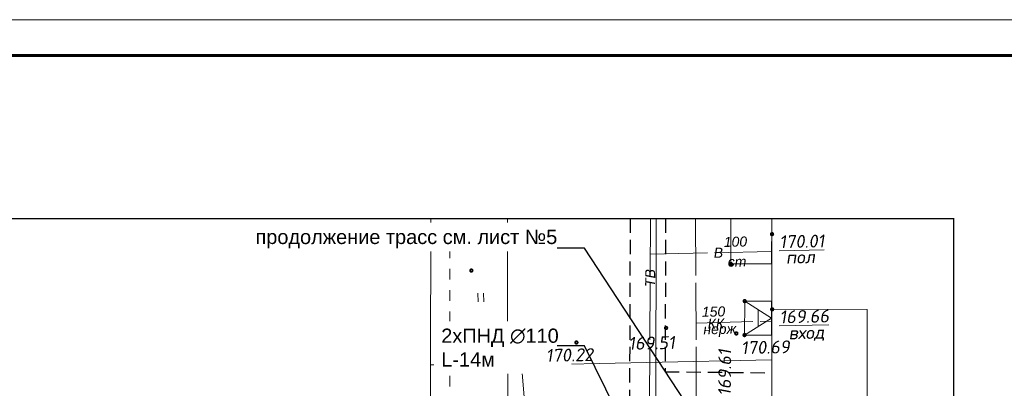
# Model space of a CAD drawing. Header units: millimetres. Extents: x 523209 to 536718, y -48289 to -47398.
# Tile 37 of 116: x 529435 to 529573, y -47746 to -47695. Entities that reach past the tile are written whole.
import ezdxf
from ezdxf import colors
from ezdxf.entities.mleader import LeaderData, LeaderLine
from ezdxf.enums import TextEntityAlignment as Align
from ezdxf.math import Vec2, Vec3

# ---------------------------------------------------------------- set-up
doc = ezdxf.new("R2010")
doc.units = ezdxf.units.MM
for name, pattern in [('LU023', [3, 2, -1]), ('LU024', [3, 1.5, -1.5]), ('LU197', [9, 8, -1])]:
    doc.linetypes.add(name, pattern=pattern)
for name, color, linetype, lineweight in [('ELEKTROSET_', 6, 'LU1191', 9), ('KANALIZACIA', 1, 'LU197', 13), ('OTMETKI', 7, 'Continuous', 13), ('TOPOGRAFIA', 7, 'Continuous', 13), ('WODOPROWOD', 150, 'LU197', 13), ('ZDANIA', 7, 'Continuous', 15), ('ВК-линия контур', 132, 'Continuous', 15), ('ВК-линия толстая', 30, 'Continuous', 60), ('ВК-Текст', 1, 'Continuous', 30), ('электрика', 1, 'Continuous', 40)]:
    doc.layers.add(name, color=color, linetype=linetype, lineweight=lineweight)
doc.layers.add('Проходные каналы', color=7, linetype='Continuous')
doc.styles.add('SIMPLEX_K', font='ariali.ttf')
doc.styles.get("Standard").update_dxf_attribs({"font": 'arial.ttf'})
doc.styles.add('Standard_k', font='simplex.shx', dxfattribs={"oblique": 10})
doc.styles.add('СГЕНЕРИР_СТИЛЬ_1', font='times.ttf')
doc.linetypes.add('LU1191', pattern='A,1,-2,0.29,[131,ltypeshp01.shx,S=1.3,R=180,X=0.923,Y=0.65],0.29,[131,ltypeshp01.shx,S=1.3,R=180,X=1.3,Y=0.65],5,[131,ltypeshp01.shx,S=1.3,R=0,X=-1.3,Y=-0.65],0.58,[131,ltypeshp01.shx,S=1.3,R=0,X=-1.3,Y=-0.65],-2,3', length=14.16)

# ---------------------------------------------------------------- blocks, each defined once
blk = doc.blocks.new('Pk_blok')
at = {"color": 0, "linetype": 'Continuous', "lineweight": 13, "const_width": 0.25}
blk.add_lwpolyline([(-0.175, 0, 1), (0.175, 0, 1)], format="xyb", close=True, dxfattribs=at)
blk = doc.blocks.new('U401t')
at = {"layer": 'TOPOGRAFIA'}
for p, q in [((-0.4, 0), (-0.4, 1.2)), ((0.4, 0), (0.4, 1.2))]:
    blk.add_line(p, q, dxfattribs=at)
blk = doc.blocks.new('*U71')
at = {"layer": 'ВК-линия контур', "color": 0}
blk.add_line((-420, 594), (0, 594), dxfattribs=at)
at = {"layer": 'ВК-линия толстая', "color": 0}
blk.add_lwpolyline([(-400, 5), (-400, 589), (-5, 589), (-5, 5)], close=True, dxfattribs=at)
at = {"layer": 'ВК-Текст', "color": 0, "ltscale": 0.5}
blk.add_attdef('ВЕРХНИЙ_ШИФР', text='', height=0.000005, rotation=90, dxfattribs=at).set_placement((-19, 589), align=Align.MIDDLE_CENTER)
at = {"layer": 'ВК-Текст', "color": 0}
blk.add_attdef('ЛИСТ_АЛ', text='', height=2.5, dxfattribs=at).set_placement((-10, 585.5), align=Align.MIDDLE_CENTER)
at = {"layer": 'ВК-Текст', "color": 0, "flags": 12}
blk.add_attdef('ФОРМАТ_ЛИСТА', (-42, 1.56), '', height=2.5, dxfattribs=at)
blk = doc.blocks.new('_None')

msp = doc.modelspace()

# ---------------------------------------------------------------- linework, layer by layer
at = {"linetype": 'ByBlock', "const_width": 0.2, "flags": 128}
msp.add_lwpolyline([(529408.83828, -48054.5521), (529566.02255, -48054.5521), (529566.02255, -47722.58174), (529408.83828, -47722.58174), (529408.83828, -48054.5521)], dxfattribs=at)
at = {"layer": 'ELEKTROSET_', "flags": 128}
for points in [[(529524.29569, -47722.58174), (529524.20057, -47773.93056), (529523.18605, -47872.4858), (529520.99349, -47996.05998), (529536.58256, -47995.63271)], [(529506.24251, -47743.10845), (529492.6507, -47743.07908)]]:
    msp.add_lwpolyline(points, dxfattribs=at)
msp.add_lwpolyline([(529408.83828, -48041.18264), (529478.41009, -48041.72563, 0.359703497), (529507.29496, -48019.50609), (529507.38115, -47997.94609), (529505.87687, -47932.88514), (529506.17649, -47831.49205), (529505.9736, -47749.84426), (529505.40531, -47743.1256), (529540.48215, -47742.40708)], format="xyb", dxfattribs=at)
at = {"layer": 'KANALIZACIA'}
msp.add_line((529529.87709, -47737.26142), (529540.52296, -47736.94813), dxfattribs=at)
at = {"layer": 'KANALIZACIA', "flags": 128}
msp.add_lwpolyline([(529529.82004, -47722.58174), (529529.96437, -47759.72217), (529523.21302, -47759.44112)], dxfattribs=at)
at = {"layer": 'TOPOGRAFIA', "linetype": 'LU024'}
msp.add_lwpolyline([(529495.39362, -47749.13106), (529495.37984, -47722.58174)], dxfattribs=at)
at = {"layer": 'TOPOGRAFIA', "lineweight": 13, "flags": 128}
msp.add_lwpolyline([(529503.94518, -47800.26951), (529503.48201, -47761.05639), (529503.47494, -47722.58174)], dxfattribs=at)
at = {"layer": 'TOPOGRAFIA'}
msp.add_lwpolyline([(529534.78021, -47722.58174), (529534.77624, -47728.94837), (529540.49054, -47728.95193), (529540.49451, -47722.58174)], dxfattribs=at)
at = {"layer": 'TOPOGRAFIA', "flags": 128}
for points in [[(529540.49451, -47722.58174), (529540.41918, -47843.43401), (529549.41881, -47843.42564)], [(529536.70881, -47734.15644), (529540.48581, -47736.54154), (529536.70584, -47738.92193)], [(529538.59731, -47735.34899), (529538.59583, -47737.73174)], [(529540.45704, -47782.6998), (529553.83703, -47782.70814), (529553.86657, -47735.31567), (529540.56082, -47735.30738)]]:
    msp.add_lwpolyline(points, dxfattribs=at)
at = {"layer": 'TOPOGRAFIA'}
msp.add_lwpolyline([(529536.70881, -47734.15644), (529540.4873, -47734.1588), (529540.48433, -47738.92429), (529536.70584, -47738.92193)], close=True, dxfattribs=at)
at = {"layer": 'WODOPROWOD'}
for p, q in [((529523.50942, -47722.58174), (529522.65085, -47871.68261)), ((529523.48062, -47727.58207), (529540.4866, -47727.20609))]:
    msp.add_line(p, q, dxfattribs=at)
at = {"layer": 'ZDANIA'}
msp.add_lwpolyline([(529408.83828, -47914.88319), (529492.27957, -47914.83989), (529492.69499, -47722.58174)], dxfattribs=at)
at = {"layer": 'Проходные каналы', "linetype": 'LU023'}
for p, q in [((529520.6497, -47722.58174), (529520.53206, -47757.60074)), ((529525.54162, -47744.05448), (529540.48103, -47744.2132))]:
    msp.add_line(p, q, dxfattribs=at)
at = {"layer": 'Проходные каналы', "linetype": 'LU023', "flags": 128}
msp.add_lwpolyline([(529525.63115, -47722.58174), (529525.54162, -47744.05448)], dxfattribs=at)

# ---------------------------------------------------------------- block references
msp.add_blockref('*U71', (529785.11413, -48288.68774))
at = {"layer": 'OTMETKI', "linetype": 'Continuous'}
for p, xscale, yscale, zscale, rotation in [((529540.54288, -47724.76343), 1.00000973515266, 1.00000973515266, 1.00000973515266, 1.173488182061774), ((529534.77624, -47728.94837), 1.000009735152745, 1.000009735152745, 1.000009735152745, 250.9950757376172), ((529498.39243, -47729.87335), 1.000009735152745, 1.000009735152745, 1.000009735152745, 250.9950757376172), ((529536.70881, -47734.15644), 1.000009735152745, 1.000009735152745, 1.000009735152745, 250.9950757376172), ((529540.56082, -47735.30738), 1.00000973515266, 1.00000973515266, 1.00000973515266, 1.173488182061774), ((529525.68915, -47737.92452), 1.00000973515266, 1.00000973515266, 1.00000973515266, 1.173488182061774), ((529535.53909, -47738.69496), 1.00000973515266, 1.00000973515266, 1.00000973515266, 1.173488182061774), ((529536.69246, -47738.92192), 1.000009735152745, 1.000009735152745, 1.000009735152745, 250.9950757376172), ((529513.12417, -47739.96429), 1.00000973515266, 1.00000973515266, 1.00000973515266, 1.173488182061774)]:
    msp.add_blockref('Pk_blok', p, dxfattribs=dict(at, xscale=xscale, yscale=yscale, zscale=zscale, rotation=rotation))
at = {"layer": 'TOPOGRAFIA', "xscale": 1.00000973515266, "yscale": 1.00000973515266, "zscale": 1.00000973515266, "rotation": 1.173488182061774}
msp.add_blockref('U401t', (529499.73446, -47734.25225), dxfattribs=at)

# ---------------------------------------------------------------- texts
at = {"layer": 'KANALIZACIA', "linetype": 'Continuous', "lineweight": 13, "style": 'SIMPLEX_K'}
for s, p in [('150', (529530.7289, -47736.36746)), ('нерж.', (529530.93138, -47738.8248))]:
    msp.add_text(s, height=1.400014, rotation=1.2665426, dxfattribs=at).set_placement(p)
msp.add_text('КК', height=1.400014, rotation=1.2665426, dxfattribs=at).set_placement((529532.67745, -47737.31513), align=Align.MIDDLE)
at = {"layer": 'OTMETKI', "style": 'Standard_k', "oblique": 10}
for s, rotation, p in [('%%u170.01', 1.1734882, (529541.54678, -47724.94291)), ('пол', 1.1734882, (529542.46575, -47727.11736)), ('%%u169.66', 1.1734882, (529541.56472, -47735.48686)), ('вход', 1.1734882, (529542.83577, -47737.72361)), ('169.51', 1.1734882, (529520.36648, -47739.19722)), ('170.69', 1.1734882, (529536.17771, -47739.80229)), ('170.22', 1.1734882, (529508.80325, -47740.88806)), ('169.61', 89.5586654, (529532.97727, -47747.4453))]:
    msp.add_text(s, height=1.800018, rotation=rotation, dxfattribs=at).set_placement(p, align=Align.TOP_LEFT)
at = {"layer": 'WODOPROWOD', "linetype": 'Continuous', "lineweight": 13, "style": 'SIMPLEX_K'}
for s, p in [('100', (529533.79987, -47726.56177)), ('ст', (529534.35549, -47729.34485))]:
    msp.add_text(s, height=1.400014, rotation=1.2665426, dxfattribs=at).set_placement(p)
for s, height, rotation, p in [('В', 1.40001, 1.2665426, (529533.0256, -47727.37105)), ('ТВ', 1.400014, 89.6700781, (529523.4614, -47730.91979))]:
    msp.add_text(s, height=height, rotation=rotation, dxfattribs=at).set_placement(p, align=Align.MIDDLE)

# ---------------------------------------------------------------- next in the draw order: leaders
at = {"layer": 'электрика', "color": 7, "lineweight": 0, "ltscale": 10}
ml = msp.add_multileader_mtext('Standard', dxfattribs=at)
ml.set_content('\\A1;{\\fArial|b0|i0|c204|p34;2хПНД ∅110 \\PL-14м}', color=7, style='СГЕНЕРИР_СТИЛЬ_1')
ml.set_leader_properties()
ml.set_arrow_properties(name='NONE')
ml.build(insert=Vec2(0, 0))
ml.multileader.update_dxf_attribs({"text_left_attachment_type": 6, "text_right_attachment_type": 6, "arrow_head_size": 2})
ctx = ml.context
ctx.base_point, ctx.char_height, ctx.arrow_head_size, ctx.landing_gap_size, ctx.plane_origin = Vec3(529494.15023, -47740.40918, 3.426), 2, 2, 0.02, Vec3(529475.15447, -47750.8061, 3.426)
ctx.left_attachment, ctx.right_attachment = 6, 6
notes = []
notes.append((ctx, [(1, (1, 1, 0), (529514.25499, -47740.40918, 3.426), (-1, 0), 3.80009, [(0, [(529526.67576, -47765.53776, 3.426)], 0, [])])]))
ctx.mtext.insert, ctx.mtext.width, ctx.mtext.defined_height, ctx.mtext.flow_direction = Vec3(529494.17023, -47738.00918, 3.426), 3.200995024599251e-12, 6.7089, 5
ctx.mtext.has_bg_fill, ctx.mtext.bg_color, ctx.mtext.bg_scale_factor, ctx.mtext.bg_transparency, ctx.mtext.use_window_bg_color = 1, -1027028792, 1.5, 0, 1
for ctx, leaders in notes:
    for number, flags, end, landing, length, lines in leaders:
        leader = LeaderData()
        leader.index, (leader.has_last_leader_line, leader.has_dogleg_vector, leader.attachment_direction) = number, flags
        leader.last_leader_point, leader.dogleg_vector, leader.dogleg_length = Vec3(end), Vec3(landing), length
        for number, points, colour, breaks in lines:
            line = LeaderLine()
            line.index, line.vertices, line.color, line.breaks = number, Vec3.list(points), colors.encode_raw_color(colour), breaks
            leader.lines.append(line)
        ctx.leaders.append(leader)

# ---------------------------------------------------------------- next in the draw order: leaders
ml = msp.add_multileader_mtext('Standard', dxfattribs=at)
ml.set_content('\\A1;{\\fArial|b0|i0|c204|p34;продолжение трасс см. лист №5}', color=7, style='СГЕНЕРИР_СТИЛЬ_1')
ml.set_leader_properties()
ml.set_arrow_properties(name='NONE')
ml.build(insert=Vec2(0, 0))
ml.multileader.update_dxf_attribs({"text_left_attachment_type": 6, "text_right_attachment_type": 6, "arrow_head_size": 3})
ctx = ml.context
ctx.base_point, ctx.char_height, ctx.arrow_head_size, ctx.landing_gap_size, ctx.plane_origin = Vec3(529468.39716, -47726.70996), 2, 3, 0.02, Vec3(529507.30099, -47794.98872)
ctx.left_attachment, ctx.right_attachment, ctx.text_align_type = 6, 6, 2
notes = []
notes.append((ctx, [(1, (1, 1, 0), (529514.25499, -47726.70996), (-1, 0), 3.80009, [(0, [(529540.63005, -47766.94649)], 0, [])])]))
ctx.mtext.insert, ctx.mtext.width, ctx.mtext.defined_height, ctx.mtext.alignment, ctx.mtext.flow_direction = Vec3(529510.4349, -47724.1547), 3.200995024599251e-12, 6.7089, 3, 5
ctx.mtext.has_bg_fill, ctx.mtext.bg_color, ctx.mtext.bg_scale_factor, ctx.mtext.bg_transparency, ctx.mtext.use_window_bg_color = 1, -1027028792, 1.5, 0, 1
for ctx, leaders in notes:
    for number, flags, end, landing, length, lines in leaders:
        leader = LeaderData()
        leader.index, (leader.has_last_leader_line, leader.has_dogleg_vector, leader.attachment_direction) = number, flags
        leader.last_leader_point, leader.dogleg_vector, leader.dogleg_length = Vec3(end), Vec3(landing), length
        for number, points, colour, breaks in lines:
            line = LeaderLine()
            line.index, line.vertices, line.color, line.breaks = number, Vec3.list(points), colors.encode_raw_color(colour), breaks
            leader.lines.append(line)
        ctx.leaders.append(leader)

doc.saveas('drawing.dxf')
